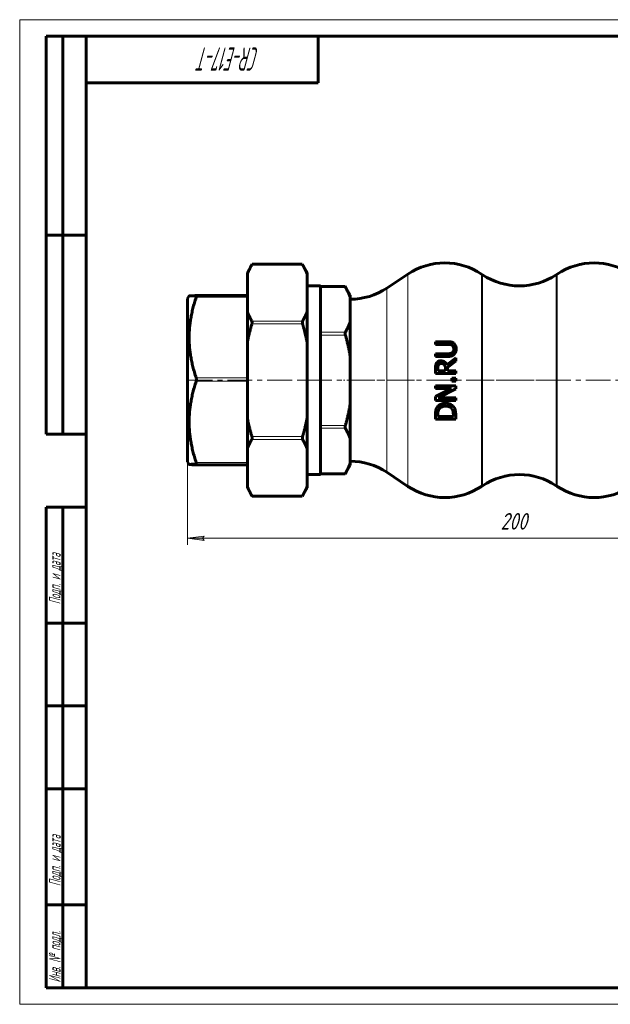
# Model space of a CAD drawing. Header units: millimetres. Extents: x 0 to 420, y 0 to 297.
# Tile 1 of 2: x 0 to 178, y 0 to 297. Entities that reach past the tile are written whole.
import ezdxf

# ---------------------------------------------------------------- set-up
doc = ezdxf.new("R2010")
doc.units = ezdxf.units.MM
for name, pattern in [('K5LT_AXLED', [12, 7.5, -1.5, 1.5, -1.5]), ('K5LT_BASIC', [0]), ('K5LT_THIN', [0])]:
    doc.linetypes.add(name, pattern=pattern)
doc.layers.add('Системный слой', color=7, linetype='Continuous')
doc.layers.add('Системный слой (1)', color=7, linetype='Continuous', true_color=0x6c6c6c)
doc.styles.add('KDIMTEXTSTYLE', font='GOST_AU.SHX', dxfattribs={"width": 0.96, "oblique": 15, "height": 5})
doc.styles.add('KTEXTSTYLE', font='GOST_AU.SHX', dxfattribs={"width": 0.56, "height": 5})
doc.dimstyles.new('KDIMSTYLE (1.00)', dxfattribs={"dimtxt": 5, "dimasz": 1, "dimexe": 2, "dimexo": 0, "dimgap": 1, "dimtad": 1, "dimtxsty": 'KDIMTEXTSTYLE', "dimsah": 1, "dimcen": 0, "dimdle": 1, "dimadec": 0, "dimazin": 0, "dimtfac": 0.667, "dimtmove": 0, "dimatfit": 3, "dimfxl": 1, "dimtvp": 1, "dimtolj": 1, "dimtzin": 0, "dimarcsym": 0})

# ---------------------------------------------------------------- blocks, each defined once
blk = doc.blocks.new('U0')
at = {"layer": 'Системный слой (1)', "color": 143, "linetype": 'K5LT_BASIC', "lineweight": 60, "true_color": 0x33acca}
for p, q in [((53.18, 213.77), (53.18, 213.77)), ((53.18, 213.77), (53.21, 213.76)), ((53.19, 213.3), (53.18, 213.27)), ((53.2, 213.33), (53.19, 213.3)), ((53.21, 213.37), (53.2, 213.36)), ((53.2, 213.36), (53.2, 213.35)), ((53.2, 213.35), (53.2, 213.33)), ((53.21, 213.76), (53.21, 213.76)), ((53.21, 213.76), (53.21, 213.76)), ((53.21, 213.76), (53.21, 213.75)), ((53.21, 213.75), (53.22, 213.75)), ((53.23, 213.48), (53.21, 213.37)), ((53.22, 213.75), (53.24, 213.73)), ((53.25, 213.56), (53.23, 213.48)), ((53.24, 213.73), (53.25, 213.67)), ((53.25, 213.67), (53.25, 213.63)), ((53.25, 213.63), (53.25, 213.63)), ((53.25, 213.63), (53.25, 213.62)), ((53.25, 213.62), (53.25, 213.6)), ((53.25, 213.6), (53.25, 213.56))]:
    blk.add_line(p, q, dxfattribs=at)
blk = doc.blocks.new('D0')
at = {"layer": 'Системный слой (1)'}
for points in [[(50.62, 140.59), (55.62, 141.25), (55.12, 140.59), (55.62, 139.93)], [(245.62, 139.93), (250.62, 140.59), (245.62, 141.25), (246.12, 140.59)]]:
    blk.add_hatch(color=7, dxfattribs=at).paths.add_polyline_path(points)
at = {"layer": 'Системный слой (1)', "color": 7, "linetype": 'K5LT_THIN', "lineweight": 18, "true_color": 0xffffff}
for p, q in [((50.62, 163.62), (50.62, 138.59)), ((250.62, 163.62), (250.62, 138.59)), ((50.62, 140.59), (55.62, 141.25)), ((55.62, 139.93), (50.62, 140.59)), ((55.62, 141.25), (55.12, 140.59)), ((55.12, 140.59), (55.62, 139.93)), ((246.12, 140.59), (245.62, 141.25)), ((245.62, 141.25), (250.62, 140.59)), ((250.62, 140.59), (245.62, 139.93)), ((245.62, 139.93), (246.12, 140.59))]:
    blk.add_line(p, q, dxfattribs=at)
blk.add_wipeout([(144.94, 141.59), (144.94, 148.97), (155.83, 148.97), (155.83, 141.59)]).dxf.layer = 'Системный слой (1)'
blk.add_line((50.62, 140.59), (250.62, 140.59), dxfattribs=at)
at = {"layer": 'Системный слой (1)', "color": 7, "insert": (144.94, 148.18), "char_height": 5, "attachment_point": 1, "style": 'KTEXTSTYLE'}
blk.add_mtext('\\H5.0;\\W1.000;\\Q15;\\Q15;\\W0.960;200', dxfattribs=at)
blk = doc.blocks.new('KDIMARROW_01')
at = {"layer": 'Системный слой'}
blk.add_hatch(color=0, dxfattribs=at).paths.add_polyline_path([(0, 0), (-5, 0.66), (-4.5, 0), (-5, -0.66)])
at = {"layer": 'Системный слой', "color": 0, "linetype": 'K5LT_THIN', "lineweight": 18}
for p, q in [((-4.5, 0), (-5, 0.66)), ((-5, 0.66), (0, 0)), ((0, 0), (-5, -0.66)), ((-5, -0.66), (-4.5, 0))]:
    blk.add_line(p, q, dxfattribs=at)
at = {"layer": 'Системный слой (1)', "color": 0, "linetype": 'K5LT_THIN', "lineweight": 18}
blk.add_line((333.65, 188.25), (332.65, 188.25), dxfattribs=at)
blk = doc.blocks.new('U14')
at = {"color": 7, "linetype": 'K5LT_THIN', "lineweight": 18, "true_color": 0xffffff}
for p, q in [((0, 0), (0, 297)), ((0, 297), (420, 297)), ((420, 0), (0, 0))]:
    blk.add_line(p, q, dxfattribs=at)
at = {"color": 143, "linetype": 'K5LT_BASIC', "lineweight": 60, "true_color": 0x33acca}
for p, q in [((8, 172), (8, 292)), ((20, 292), (8, 292)), ((13, 172), (13, 292)), ((20, 5), (20, 292)), ((20, 292), (415, 292)), ((90, 292), (90, 278)), ((90, 278), (20, 278)), ((20, 232), (8, 232)), ((20, 172), (8, 172)), ((8, 5), (8, 150)), ((20, 150), (8, 150)), ((13, 5), (13, 150)), ((20, 115), (8, 115)), ((20, 90), (8, 90)), ((20, 65), (8, 65)), ((20, 30), (8, 30)), ((20, 5), (8, 5)), ((415, 5), (20, 5))]:
    blk.add_line(p, q, dxfattribs=at)
at = {"color": 7, "attachment_point": 1, "style": 'KTEXTSTYLE'}
for s, insert, char_height, rotation in [('\\H5.0;\\W1.000;\\Q15;\\Q15;\\W0.560;\\H7.00;CR-E17-T', (72.2, 281.64), 7, 180), ('\\H5.0;\\W1.000;\\Q15;\\Q15;\\W0.560;\\H3.50;Подп. и дата', (8.82, 120.66), 3.5, 90), ('\\H5.0;\\W1.000;\\Q15;\\Q15;\\W0.560;\\H3.50;Подп. и дата', (8.82, 35.66), 3.5, 90), ('\\H5.0;\\W1.000;\\Q15;\\Q15;\\W0.560;\\H3.50;Инв. № подл.', (8.82, 6.57), 3.5, 90)]:
    blk.add_mtext(s, dxfattribs=dict(at, insert=insert, char_height=char_height, rotation=rotation))

msp = doc.modelspace()

# ---------------------------------------------------------------- linework, layer by layer
at = {"layer": 'Системный слой (1)', "color": 143, "linetype": 'K5LT_BASIC', "lineweight": 60, "true_color": 0x33acca}
for p, q in [((68.615, 220.753), (70.044, 223.228)), ((70.044, 223.228), (69.969, 223.094)), ((70.044, 223.228), (85.186, 223.228)), ((86.615, 220.753), (85.186, 223.228)), ((85.262, 223.094), (85.187, 223.228)), ((68.615, 220.316), (68.615, 220.753)), ((68.615, 208.884), (68.615, 220.316)), ((86.615, 220.753), (86.615, 220.316)), ((86.615, 208.884), (86.615, 220.316)), ((110.654, 216.035), (117.021, 220.28)), ((139.521, 220.072), (139.209, 220.28)), ((161.709, 220.072), (162.021, 220.28)), ((90.615, 216.676), (86.615, 216.676)), ((90.615, 159.831), (90.615, 216.676)), ((90.615, 216.521), (98.089, 216.521)), ((99.615, 213.878), (98.089, 216.521)), ((98.164, 216.387), (98.089, 216.521)), ((99.615, 213.878), (99.615, 213.131)), ((50.615, 212.888), (51.07, 213.676)), ((50.615, 163.619), (50.615, 212.888)), ((53.178, 213.766), (68.615, 213.766)), ((99.615, 213.131), (99.615, 206.009)), ((68.615, 199.686), (68.615, 208.884)), ((86.615, 208.884), (86.615, 199.686)), ((99.615, 206.009), (99.615, 195.375)), ((68.615, 176.821), (68.615, 199.686)), ((86.615, 176.821), (86.615, 199.686)), ((125.309, 199.854), (125.309, 199.043)), ((129.115, 199.854), (125.309, 199.854)), ((125.309, 199.043), (129.135, 199.043)), ((125.309, 196.251), (125.309, 195.44)), ((129.115, 196.251), (125.309, 196.251)), ((99.615, 195.375), (99.615, 181.132)), ((125.309, 195.44), (129.115, 195.44)), ((131.409, 195.03), (128.754, 192.859)), ((128.982, 192.049), (131.409, 193.977)), ((131.409, 193.977), (131.409, 195.03)), ((125.309, 191.881), (125.309, 190.309)), ((125.309, 190.309), (131.409, 190.309)), ((126.011, 191.119), (126.011, 191.925)), ((128.304, 191.119), (126.011, 191.119)), ((128.304, 191.831), (128.304, 191.119)), ((128.982, 191.119), (128.982, 192.049)), ((131.409, 191.119), (128.982, 191.119)), ((131.409, 190.309), (131.409, 191.119)), ((130.242, 188.905), (130.242, 187.926)), ((131.409, 188.905), (130.242, 188.905)), ((130.242, 187.926), (131.409, 187.926)), ((131.409, 187.926), (131.409, 188.905)), ((131.409, 186.532), (125.309, 186.532)), ((125.309, 186.532), (125.309, 185.776)), ((130.138, 185.776), (125.309, 183.319)), ((125.309, 185.776), (130.138, 185.776)), ((126.149, 182.923), (131.409, 185.622)), ((131.409, 185.622), (131.409, 186.532)), ((125.309, 183.319), (125.309, 182.167)), ((125.309, 182.167), (131.409, 182.167)), ((131.409, 182.923), (126.149, 182.923)), ((131.409, 182.167), (131.409, 182.923)), ((99.615, 181.132), (99.615, 170.497)), ((68.615, 167.623), (68.615, 176.821)), ((86.615, 176.821), (86.615, 167.623)), ((125.309, 177.866), (125.309, 176.477)), ((125.309, 176.477), (131.409, 176.477)), ((126.011, 177.288), (126.011, 177.906)), ((130.707, 177.288), (126.011, 177.288)), ((130.707, 177.906), (130.707, 177.288)), ((131.409, 176.477), (131.409, 177.881)), ((99.615, 170.497), (99.615, 163.376)), ((68.615, 156.191), (68.615, 167.623)), ((86.615, 156.191), (86.615, 167.623)), ((50.615, 163.619), (51.07, 162.83)), ((99.615, 163.376), (99.615, 162.629)), ((53.176, 162.741), (53.178, 162.741)), ((53.178, 162.741), (68.615, 162.741)), ((99.615, 162.629), (98.089, 159.986)), ((110.654, 160.472), (117.021, 156.227)), ((90.615, 159.831), (86.615, 159.831)), ((90.615, 159.986), (98.089, 159.986)), ((98.089, 159.986), (98.164, 160.12)), ((68.615, 155.754), (68.615, 156.191)), ((68.615, 155.754), (70.044, 153.279)), ((86.615, 155.754), (85.186, 153.279)), ((86.615, 156.191), (86.615, 155.754)), ((139.521, 156.435), (139.209, 156.227)), ((161.709, 156.435), (162.021, 156.227)), ((69.969, 153.413), (70.044, 153.279)), ((70.044, 153.279), (85.186, 153.279)), ((85.187, 153.279), (85.262, 153.413))]:
    msp.add_line(p, q, dxfattribs=at)
at = {"layer": 'Системный слой (1)', "color": 7, "linetype": 'K5LT_THIN', "lineweight": 18, "true_color": 0xffffff}
for p, q in [((69.969, 223.094), (85.262, 223.094)), ((117.021, 220.28), (117.021, 156.227)), ((139.209, 156.227), (139.209, 220.28)), ((139.521, 220.072), (139.521, 156.435)), ((161.709, 156.435), (161.709, 220.072)), ((162.021, 220.28), (162.021, 156.227)), ((90.615, 216.387), (98.164, 216.387)), ((110.654, 160.472), (110.654, 216.035)), ((53.176, 213.271), (68.615, 213.271)), ((85.262, 206.107), (69.969, 206.107)), ((69.969, 205.241), (85.262, 205.241)), ((98.164, 202.753), (90.615, 202.753)), ((90.615, 201.887), (98.164, 201.887)), ((68.615, 188.939), (53.176, 188.939)), ((53.176, 187.939), (68.615, 187.939)), ((98.164, 174.62), (90.615, 174.62)), ((90.615, 173.754), (98.164, 173.754)), ((85.262, 171.266), (69.969, 171.266)), ((69.969, 170.4), (85.262, 170.4)), ((68.615, 163.427), (53.176, 163.427)), ((53.176, 162.922), (68.615, 162.922)), ((68.615, 162.741), (53.176, 162.741)), ((98.164, 160.12), (90.615, 160.12)), ((85.262, 153.413), (69.969, 153.413))]:
    msp.add_line(p, q, dxfattribs=at)
at = {"layer": 'Системный слой (1)', "color": 30, "linetype": 'K5LT_AXLED', "lineweight": 18, "true_color": 0xff8000}
for p, q in [((55.251, 188.253), (50.615, 188.253)), ((50.615, 188.253), (250.615, 188.253)), ((92.615, 188.253), (84.615, 188.253)), ((119.021, 188.253), (97.615, 188.253)), ((164.021, 188.253), (137.209, 188.253))]:
    msp.add_line(p, q, dxfattribs=at)
at = {"layer": 'Системный слой (1)', "color": 143, "linetype": 'K5LT_BASIC', "lineweight": 60, "true_color": 0x33acca}
for centre, start, end in [((128.115, 203.639), 56.30993, 123.69007), ((173.115, 203.639), 56.30993, 123.69007), ((150.615, 236.713), 236.30993, 303.69007), ((99.56, 232.676), 270.15903, 303.69007), ((99.56, 143.831), 56.30993, 89.84097), ((150.615, 139.794), 56.30993, 123.69007), ((128.115, 172.868), 236.30993, 303.69007), ((173.115, 172.868), 236.30993, 303.69007)]:
    msp.add_arc(centre, 20, start, end, dxfattribs=at)
for points, weights in [([(69.969, 223.094), (69.16, 221.657), (68.615, 220.316)], [1.00946254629, 1.00815554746, 1]), ([(86.615, 220.316), (86.071, 221.657), (85.262, 223.094)], [1, 1.00815554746, 1.00946254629]), ([(99.615, 213.131), (99.117, 214.683), (98.164, 216.387)], [1, 1.01658145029, 1.01827542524]), ([(51.07, 213.676), (51.094, 213.718), (53.176, 213.766)], [1.1283649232, 1.12744220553, 1.05282836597]), ([(53.176, 213.271), (49.228, 201.105), (53.176, 188.939)], [1.05282836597, 1.20392458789, 1.05282836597]), ([(68.615, 208.884), (69.16, 207.544), (69.969, 206.107)], [1, 1.00815554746, 1.00946254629]), ([(85.262, 206.107), (86.071, 207.544), (86.615, 208.884)], [1.00946254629, 1.00815554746, 1]), ([(69.969, 205.241), (69.16, 202.366), (68.615, 199.686)], [1.00946254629, 1.00815554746, 1]), ([(86.615, 199.686), (86.071, 202.366), (85.262, 205.241)], [1, 1.00815554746, 1.00946254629]), ([(98.164, 202.753), (99.117, 204.458), (99.615, 206.009)], [1.01827542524, 1.01658145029, 1]), ([(99.615, 195.375), (99.117, 198.479), (98.164, 201.887)], [1, 1.01658145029, 1.01827542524]), ([(53.176, 187.939), (49.228, 175.683), (53.176, 163.427)], [1.05282836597, 1.20392458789, 1.05282836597]), ([(98.164, 174.62), (99.117, 178.028), (99.615, 181.132)], [1.01827542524, 1.01658145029, 1]), ([(68.615, 176.821), (69.16, 174.14), (69.969, 171.266)], [1, 1.00815554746, 1.00946254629]), ([(85.262, 171.266), (86.071, 174.14), (86.615, 176.821)], [1.00946254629, 1.00815554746, 1]), ([(99.615, 170.497), (99.117, 172.049), (98.164, 173.754)], [1, 1.01658145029, 1.01827542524]), ([(69.969, 170.4), (69.16, 168.963), (68.615, 167.623)], [1.00946254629, 1.00815554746, 1]), ([(86.615, 167.623), (86.071, 168.963), (85.262, 170.4)], [1, 1.00815554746, 1.00946254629]), ([(98.164, 160.12), (99.117, 161.824), (99.615, 163.376)], [1.01827542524, 1.01658145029, 1]), ([(53.176, 162.922), (51.046, 162.873), (51.07, 162.83)], [1.05282836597, 1.12931072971, 1.12836492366]), ([(51.07, 162.83), (51.094, 162.789), (53.176, 162.741)], [1.12836492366, 1.12744222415, 1.05282836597]), ([(68.615, 156.191), (69.16, 154.85), (69.969, 153.413)], [1, 1.00815554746, 1.00946254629]), ([(85.262, 153.413), (86.071, 154.85), (86.615, 156.191)], [1.00946254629, 1.00815554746, 1])]:
    msp.add_rational_spline(points, weights, degree=2, dxfattribs=at)
for points, knots in [([(69.969, 206.107), (69.979, 206.087), (69.989, 206.066), (70.028, 205.961), (70.044, 205.855), (70.044, 205.626), (70.028, 205.492), (69.989, 205.318), (69.979, 205.279), (69.969, 205.241)], [0.11458936, 0.11458936, 0.11458936, 0.11458936, 0.1259743, 0.1259743, 0.16566989, 0.16566989, 0.20536549, 0.20536549, 0.21675043, 0.21675043, 0.21675043, 0.21675043]), ([(85.262, 205.241), (85.251, 205.279), (85.241, 205.318), (85.202, 205.492), (85.187, 205.626), (85.187, 205.855), (85.202, 205.961), (85.241, 206.066), (85.251, 206.087), (85.262, 206.107)], [0.43350529, 0.43350529, 0.43350529, 0.43350529, 0.44489024, 0.44489024, 0.48458583, 0.48458583, 0.52428142, 0.52428142, 0.53566637, 0.53566637, 0.53566637, 0.53566637]), ([(98.164, 201.887), (98.153, 201.925), (98.143, 201.963), (98.105, 202.137), (98.089, 202.272), (98.089, 202.502), (98.105, 202.609), (98.143, 202.713), (98.153, 202.734), (98.164, 202.753)], [0.43274383, 0.43274383, 0.43274383, 0.43274383, 0.44395084, 0.44395084, 0.48382978, 0.48382978, 0.52370873, 0.52370873, 0.53491573, 0.53491573, 0.53491573, 0.53491573]), ([(130.974, 199.271), (130.882, 199.367), (130.781, 199.451), (130.555, 199.594), (130.433, 199.651), (130.106, 199.763), (129.806, 199.828), (129.296, 199.852), (129.205, 199.854), (129.115, 199.854)], [-0.31357704, -0.31357704, -0.31357704, -0.31357704, -0.23380691, -0.23380691, -0.15326748, -0.15326748, -0.02713429, -0.02713429, 0, 0, 0, 0]), ([(129.135, 199.043), (129.234, 199.043), (129.337, 199.041), (129.52, 199.03), (129.6, 199.023), (129.698, 199.01), (129.718, 199.008), (129.767, 199), (129.798, 198.995), (129.875, 198.98), (129.924, 198.969), (130.059, 198.929), (130.149, 198.894), (130.277, 198.825), (130.312, 198.804), (130.346, 198.781)], [-0.16263662, -0.16263662, -0.16263662, -0.16263662, -0.11896577, -0.11896577, -0.08457479, -0.08457479, -0.07594728, -0.07594728, -0.06270728, -0.06270728, -0.04362457, -0.04362457, -0.01230445, -0.01230445, 0, 0, 0, 0]), ([(131.537, 197.645), (131.537, 197.93), (131.511, 198.237), (131.356, 198.74), (131.245, 198.951), (131.055, 199.184), (131.016, 199.228), (130.974, 199.271)], [-0.18020751, -0.18020751, -0.18020751, -0.18020751, -0.09136715, -0.09136715, -0.01799662, -0.01799662, 0, 0, 0, 0]), ([(130.346, 196.513), (130.207, 196.421), (130.055, 196.357), (129.728, 196.28), (129.522, 196.26), (129.239, 196.251), (129.177, 196.251), (129.115, 196.251)], [-0.15211651, -0.15211651, -0.15211651, -0.15211651, -0.08508652, -0.08508652, -0.01853196, -0.01853196, 0, 0, 0, 0]), ([(129.115, 195.44), (129.693, 195.44), (130.034, 195.517), (130.443, 195.639), (130.646, 195.744), (130.877, 195.93), (130.927, 195.975), (130.974, 196.023)], [-0.15054767, -0.15054767, -0.15054767, -0.15054767, -0.09184701, -0.09184701, -0.0207862, -0.0207862, 0, 0, 0, 0]), ([(130.346, 198.781), (130.419, 198.733), (130.485, 198.676), (130.601, 198.542), (130.65, 198.466), (130.749, 198.266), (130.818, 198.08), (130.843, 197.755), (130.845, 197.7), (130.845, 197.645)], [-0.21157442, -0.21157442, -0.21157442, -0.21157442, -0.15746317, -0.15746317, -0.10125941, -0.10125941, -0.01715162, -0.01715162, 0, 0, 0, 0]), ([(130.845, 197.645), (130.845, 197.518), (130.836, 197.389), (130.811, 197.256), (130.809, 197.247), (130.799, 197.194), (130.787, 197.149), (130.761, 197.062), (130.746, 197.019), (130.725, 196.971), (130.722, 196.964), (130.712, 196.94), (130.703, 196.923), (130.634, 196.786), (130.554, 196.681), (130.418, 196.563), (130.383, 196.537), (130.346, 196.513)], [-0.134754, -0.134754, -0.134754, -0.134754, -0.09503863, -0.09503863, -0.09229537, -0.09229537, -0.07785378, -0.07785378, -0.06370293, -0.06370293, -0.06136264, -0.06136264, -0.05548104, -0.05548104, -0.01356835, -0.01356835, 0, 0, 0, 0]), ([(130.974, 196.023), (131.145, 196.195), (131.273, 196.395), (131.436, 196.797), (131.508, 197.05), (131.535, 197.489), (131.537, 197.567), (131.537, 197.645)], [-0.27805042, -0.27805042, -0.27805042, -0.27805042, -0.13703265, -0.13703265, -0.02411958, -0.02411958, 0, 0, 0, 0]), ([(125.63, 193.433), (125.512, 193.249), (125.426, 193.052), (125.339, 192.64), (125.319, 192.366), (125.31, 192.035), (125.309, 191.958), (125.309, 191.881)], [-0.18197897, -0.18197897, -0.18197897, -0.18197897, -0.0998572, -0.0998572, -0.023263, -0.023263, 0, 0, 0, 0]), ([(126.965, 194.125), (126.821, 194.125), (126.676, 194.112), (126.412, 194.054), (126.292, 194.011), (126.085, 193.898), (125.905, 193.788), (125.695, 193.528), (125.661, 193.481), (125.63, 193.433)], [-0.3071667, -0.3071667, -0.3071667, -0.3071667, -0.19735223, -0.19735223, -0.10019162, -0.10019162, -0.0173008, -0.0173008, 0, 0, 0, 0]), ([(126.218, 192.894), (126.265, 192.963), (126.319, 193.025), (126.41, 193.099), (126.435, 193.117), (126.485, 193.149), (126.509, 193.162), (126.541, 193.178), (126.549, 193.182), (126.569, 193.191), (126.58, 193.196), (126.68, 193.237), (126.773, 193.259), (126.921, 193.277), (126.975, 193.28), (127.029, 193.28)], [-0.082606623, -0.082606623, -0.082606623, -0.082606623, -0.065065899, -0.065065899, -0.057967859, -0.057967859, -0.051090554, -0.051090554, -0.04859474, -0.04859474, -0.045043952, -0.045043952, -0.016244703, -0.016244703, 0, 0, 0, 0]), ([(128.754, 192.859), (128.667, 193.093), (128.547, 193.309), (128.282, 193.622), (128.127, 193.775), (127.713, 194.011), (127.491, 194.078), (127.161, 194.119), (127.063, 194.125), (126.965, 194.125)], [-0.28635473, -0.28635473, -0.28635473, -0.28635473, -0.17290242, -0.17290242, -0.0999377, -0.0999377, -0.02953911, -0.02953911, 0, 0, 0, 0]), ([(127.029, 193.28), (127.143, 193.28), (127.259, 193.271), (127.444, 193.238), (127.51, 193.22), (127.573, 193.199), (127.578, 193.197), (127.61, 193.186), (127.635, 193.176), (127.785, 193.11), (127.894, 193.033), (127.988, 192.934)], [-0.094041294, -0.094041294, -0.094041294, -0.094041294, -0.067682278, -0.067682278, -0.050528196, -0.050528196, -0.04915559, -0.04915559, -0.041136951, -0.041136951, 0, 0, 0, 0]), ([(126.011, 191.925), (126.011, 192.065), (126.017, 192.316), (126.096, 192.657), (126.145, 192.782), (126.218, 192.894)], [-0.10542797, -0.10542797, -0.10542797, -0.10542797, -0.04039596, -0.04039596, 0, 0, 0, 0]), ([(127.988, 192.934), (128.052, 192.87), (128.105, 192.798), (128.21, 192.605), (128.233, 192.503), (128.288, 192.257), (128.304, 192.041), (128.304, 191.831)], [-0.085153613, -0.085153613, -0.085153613, -0.085153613, -0.076159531, -0.076159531, -0.063221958, -0.063221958, 0, 0, 0, 0]), ([(53.176, 188.939), (53.187, 188.907), (53.197, 188.873), (53.236, 188.712), (53.251, 188.573), (53.251, 188.308), (53.236, 188.168), (53.197, 188.007), (53.187, 187.972), (53.176, 187.939)], [0.11522071, 0.11522071, 0.11522071, 0.11522071, 0.12645753, 0.12645753, 0.16630574, 0.16630574, 0.20615394, 0.20615394, 0.21739077, 0.21739077, 0.21739077, 0.21739077]), ([(128.364, 181.287), (128.079, 181.287), (127.794, 181.262), (127.178, 181.129), (126.941, 181.022), (126.481, 180.784), (126.208, 180.57), (125.914, 180.223), (125.851, 180.139), (125.793, 180.051)], [-0.23013279, -0.23013279, -0.23013279, -0.23013279, -0.18980246, -0.18980246, -0.14056089, -0.14056089, -0.0324822, -0.0324822, 0, 0, 0, 0]), ([(130.919, 180.042), (130.797, 180.227), (130.65, 180.394), (130.305, 180.696), (130.11, 180.826), (129.667, 181.054), (129.283, 181.217), (128.612, 181.282), (128.488, 181.287), (128.364, 181.287)], [-0.49354015, -0.49354015, -0.49354015, -0.49354015, -0.35056038, -0.35056038, -0.20233302, -0.20233302, -0.03729958, -0.03729958, 0, 0, 0, 0]), ([(125.793, 180.051), (125.716, 179.934), (125.65, 179.808), (125.544, 179.562), (125.502, 179.443), (125.457, 179.289), (125.447, 179.254), (125.427, 179.177), (125.406, 179.089), (125.387, 178.983), (125.368, 178.863), (125.359, 178.797), (125.342, 178.65), (125.335, 178.569), (125.323, 178.402), (125.318, 178.319), (125.311, 178.108), (125.309, 177.987), (125.309, 177.866)], [-0.44549188, -0.44549188, -0.44549188, -0.44549188, -0.32636621, -0.32636621, -0.21973954, -0.21973954, -0.1905941, -0.1905941, -0.16054182, -0.12966117, -0.12966117, -0.09827575, -0.09827575, -0.06596571, -0.06596571, -0.03770547, -0.03770547, 0, 0, 0, 0]), ([(126.011, 177.906), (126.011, 177.993), (126.012, 178.074), (126.019, 178.241), (126.024, 178.323), (126.038, 178.473), (126.046, 178.54), (126.062, 178.647), (126.069, 178.689), (126.083, 178.757), (126.088, 178.784), (126.095, 178.813), (126.096, 178.818), (126.098, 178.824), (126.098, 178.826), (126.156, 179.07), (126.248, 179.301), (126.377, 179.518)], [-0.12573238, -0.12573238, -0.12573238, -0.12573238, -0.11731091, -0.11731091, -0.10690522, -0.10690522, -0.09615523, -0.09615523, -0.08734707, -0.08734707, -0.08005396, -0.08005396, -0.0785389, -0.0785389, -0.07811199, -0.07811199, 0, 0, 0, 0]), ([(126.377, 179.518), (126.481, 179.689), (126.611, 179.84), (126.928, 180.098), (127.107, 180.198), (127.633, 180.397), (127.996, 180.442), (128.354, 180.442)], [-0.23208055, -0.23208055, -0.23208055, -0.23208055, -0.16996938, -0.16996938, -0.1073041, -0.1073041, 0, 0, 0, 0]), ([(128.354, 180.442), (128.627, 180.442), (128.908, 180.419), (129.346, 180.311), (129.572, 180.236), (130.001, 179.957), (130.168, 179.79), (130.302, 179.592)], [-0.281088, -0.281088, -0.281088, -0.281088, -0.15654043, -0.15654043, -0.07430957, -0.07430957, 0, 0, 0, 0]), ([(130.302, 179.592), (130.52, 179.28), (130.591, 178.989), (130.685, 178.547), (130.707, 178.217), (130.707, 177.906)], [-0.14129591, -0.14129591, -0.14129591, -0.14129591, -0.09761269, -0.09761269, 0, 0, 0, 0]), ([(131.409, 177.881), (131.409, 178.238), (131.392, 178.637), (131.297, 179.184), (131.231, 179.474), (131.003, 179.903), (130.962, 179.973), (130.919, 180.042)], [-0.37996788, -0.37996788, -0.37996788, -0.37996788, -0.15157838, -0.15157838, -0.02514795, -0.02514795, 0, 0, 0, 0]), ([(98.164, 173.754), (98.153, 173.772), (98.143, 173.793), (98.105, 173.898), (98.089, 174.004), (98.089, 174.235), (98.105, 174.37), (98.143, 174.543), (98.153, 174.582), (98.164, 174.62)], [0.43274383, 0.43274383, 0.43274383, 0.43274383, 0.44395084, 0.44395084, 0.48382978, 0.48382978, 0.52370873, 0.52370873, 0.53491573, 0.53491573, 0.53491573, 0.53491573]), ([(69.969, 171.266), (69.979, 171.228), (69.989, 171.189), (70.028, 171.015), (70.044, 170.881), (70.044, 170.652), (70.028, 170.545), (69.989, 170.441), (69.979, 170.42), (69.969, 170.4)], [0.76484508, 0.76484508, 0.76484508, 0.76484508, 0.77623002, 0.77623002, 0.81592562, 0.81592562, 0.85562121, 0.85562121, 0.86700615, 0.86700615, 0.86700615, 0.86700615]), ([(85.262, 170.4), (85.251, 170.42), (85.241, 170.441), (85.202, 170.545), (85.187, 170.652), (85.187, 170.881), (85.202, 171.015), (85.241, 171.189), (85.251, 171.228), (85.262, 171.266)], [0.43350529, 0.43350529, 0.43350529, 0.43350529, 0.44489024, 0.44489024, 0.48458583, 0.48458583, 0.52428142, 0.52428142, 0.53566637, 0.53566637, 0.53566637, 0.53566637]), ([(53.176, 163.427), (53.187, 163.394), (53.197, 163.362), (53.236, 163.221), (53.251, 163.126), (53.251, 162.992), (53.236, 162.946), (53.197, 162.924), (53.187, 162.922), (53.176, 162.922)], [0.11522071, 0.11522071, 0.11522071, 0.11522071, 0.12645753, 0.12645753, 0.16630574, 0.16630574, 0.20615394, 0.20615394, 0.21739077, 0.21739077, 0.21739077, 0.21739077])]:
    msp.add_open_spline(points, degree=3, knots=knots, dxfattribs=at)

# ---------------------------------------------------------------- block references
at = {"layer": 'Системный слой (1)'}
msp.add_blockref('U0', (0, 0), dxfattribs=at)

# ---------------------------------------------------------------- next in the draw order: dimensions: what is measured, and where the dimension line sits
at = {"layer": 'Системный слой (1)', "color": 7}
dim = msp.add_linear_dim(base=(50.615, 140.588), p1=(250.615, 163.619), p2=(50.615, 163.619), dimstyle='KDIMSTYLE (1.00)', override={"dimexo": 0, "dimpost": '\\H5.0;\\W0.960;\\Q15;<>', "dimblk1": 'KDIMARROW_01', "dimblk2": 'KDIMARROW_01', "dimse1": 0, "dimse2": 0, "dimclrt": 7, "dimtol": 1, "dimtp": 0, "dimtm": 0, "dimtdec": 5, "dimtolj": 1}, dxfattribs=at)
dim.commit()
dim.dimension.update_dxf_attribs({"geometry": 'D0', "text_midpoint": (150.615, 140.588), "dimtype": 160})

# ---------------------------------------------------------------- next in the draw order: block references
msp.add_blockref('U14', (0, 0))

doc.saveas('drawing.dxf')
